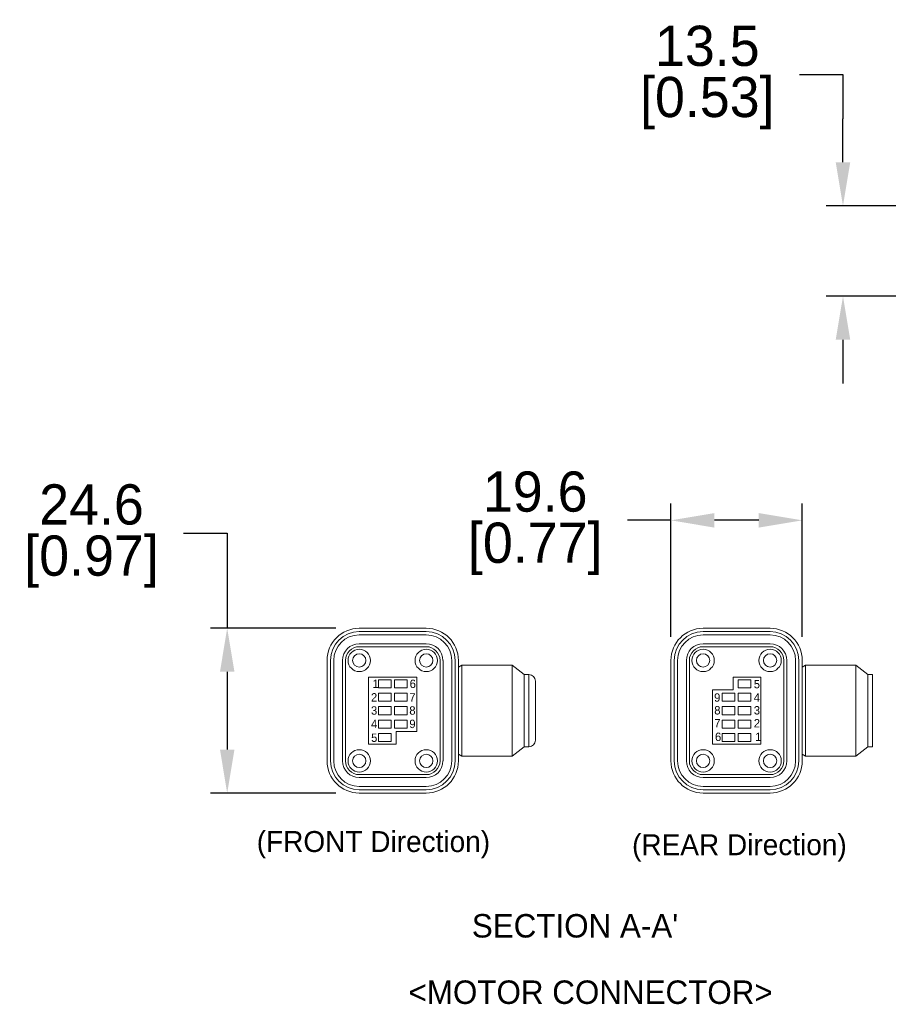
# Model space of a CAD drawing. Header units: inches. Extents: x 0 to 814, y 0 to 621.
# Tile 3 of 37: x 129 to 259, y 329 to 476. Entities that reach past the tile are written whole.
import ezdxf

# ---------------------------------------------------------------- set-up
doc = ezdxf.new("R2010")
doc.units = ezdxf.units.IN
doc.header["$LTSCALE"] = 10
doc.header["$MEASUREMENT"] = 0
doc.dimstyles.get("Standard").update_dxf_attribs({"dimtxt": 6, "dimasz": 6.5, "dimexe": 2.5, "dimexo": 3.5, "dimgap": 1.25, "dimtad": 0, "dimtih": 1, "dimtoh": 1, "dimdec": 1, "dimzin": 0, "dimdsep": 46, "dimtxsty": 'Standard', "dimcen": 0, "dimadec": 0, "dimazin": 0, "dimtfac": 1, "dimtdec": 1, "dimtofl": 0, "dimtmove": 0, "dimatfit": 3, "dimfxl": 0, "dimtolj": 1, "dimtzin": 0, "dimarcsym": 0})

# ---------------------------------------------------------------- blocks, each defined once
blk = doc.blocks.new('*D49')
at = {"color": 0, "lineweight": -2}
for p, q in [((245.3, 468.26), (251.8, 468.26)), ((251.8, 468.26), (251.8, 461.67)), ((251.8, 455.17), (251.8, 461.67)), ((280.25, 448.67), (249.3, 448.67)), ((275.45, 435.17), (249.3, 435.17)), ((251.8, 428.67), (251.8, 422.17))]:
    blk.add_line(p, q, dxfattribs=at)
at = {"color": 0}
for points in [[(250.71, 455.17), (252.88, 455.17), (251.8, 448.67)], [(250.71, 428.67), (252.88, 428.67), (251.8, 435.17)]]:
    blk.add_solid(points, dxfattribs=at)
at = {"layer": 'DEFPOINTS', "color": 0}
for p in [(283.75, 448.67), (251.8, 435.17), (278.95, 435.17)]:
    blk.add_point(p, dxfattribs=at)
at = {"color": 0, "lineweight": 15, "char_height": 6, "attachment_point": 5}
for s, insert in [('\\A1;13.5', (231.55, 472.51)), ('\\A1;[0.53]', (231.55, 464.01))]:
    blk.add_mtext(s, dxfattribs=dict(at, insert=insert))
blk = doc.blocks.new('*D50')
at = {"color": 0, "lineweight": -2}
for p, q in [((153.4, 399.81), (159.9, 399.81)), ((159.9, 399.81), (159.9, 385.62)), ((176.11, 385.62), (157.4, 385.62)), ((159.9, 379.12), (159.9, 367.52)), ((176.11, 361.02), (157.4, 361.02))]:
    blk.add_line(p, q, dxfattribs=at)
at = {"color": 0}
for points in [[(158.82, 379.12), (160.99, 379.12), (159.9, 385.62)], [(158.82, 367.52), (160.99, 367.52), (159.9, 361.02)]]:
    blk.add_solid(points, dxfattribs=at)
at = {"layer": 'DEFPOINTS', "color": 0}
for p in [(179.61, 385.62), (159.9, 361.02), (179.61, 361.02)]:
    blk.add_point(p, dxfattribs=at)
at = {"color": 0, "lineweight": 15, "char_height": 6, "attachment_point": 5}
for s, insert in [('\\A1;24.6', (139.65, 404.06)), ('\\A1;[0.97]', (139.65, 395.56))]:
    blk.add_mtext(s, dxfattribs=dict(at, insert=insert))
blk = doc.blocks.new('*D52')
at = {"color": 0, "lineweight": -2}
for p, q in [((226.12, 384.32), (226.12, 404.23)), ((245.72, 384.32), (245.72, 404.23)), ((226.12, 401.73), (219.62, 401.73)), ((239.22, 401.73), (232.62, 401.73))]:
    blk.add_line(p, q, dxfattribs=at)
at = {"color": 0}
for points in [[(232.62, 402.81), (232.62, 400.64), (226.12, 401.73)], [(239.22, 402.81), (239.22, 400.64), (245.72, 401.73)]]:
    blk.add_solid(points, dxfattribs=at)
at = {"layer": 'DEFPOINTS', "color": 0}
for p in [(226.12, 401.73), (226.12, 380.82), (245.72, 380.82)]:
    blk.add_point(p, dxfattribs=at)
at = {"color": 0, "lineweight": 15, "char_height": 6, "attachment_point": 5}
for s, insert in [('\\A1;19.6', (205.87, 405.98)), ('\\A1;[0.77]', (205.87, 397.48))]:
    blk.add_mtext(s, dxfattribs=dict(at, insert=insert))

msp = doc.modelspace()

# ---------------------------------------------------------------- linework, layer by layer
at = {"lineweight": 15}
for p, q in [((189.61, 385.62), (179.61, 385.62)), ((189.61, 385.12), (179.61, 385.12)), ((240.92, 385.62), (230.92, 385.62)), ((240.92, 385.12), (230.92, 385.12)), ((189.61, 384.63), (179.61, 384.63)), ((240.92, 384.63), (230.92, 384.63)), ((189.61, 383.31), (179.61, 383.31)), ((189.61, 382.87), (179.61, 382.87)), ((240.92, 383.31), (230.92, 383.31)), ((240.92, 382.87), (230.92, 382.87)), ((174.81, 380.82), (174.81, 365.82)), ((175.31, 380.82), (175.31, 365.82)), ((175.81, 380.82), (175.81, 365.82)), ((177.12, 380.82), (177.12, 365.82)), ((177.56, 380.82), (177.56, 365.82)), ((191.66, 365.82), (191.66, 380.82)), ((192.11, 365.82), (192.11, 380.82)), ((193.42, 365.82), (193.42, 380.82)), ((193.91, 365.82), (193.91, 380.82)), ((194.41, 365.82), (194.41, 380.82)), ((226.12, 380.82), (226.12, 365.82)), ((226.62, 380.82), (226.62, 365.82)), ((227.11, 380.82), (227.11, 365.82)), ((228.43, 380.82), (228.43, 365.82)), ((228.87, 380.82), (228.87, 365.82)), ((242.97, 365.82), (242.97, 380.82)), ((243.41, 365.82), (243.41, 380.82)), ((244.73, 365.82), (244.73, 380.82)), ((245.22, 365.82), (245.22, 380.82)), ((245.72, 365.82), (245.72, 380.82)), ((194.41, 379.82), (194.91, 380.12)), ((194.91, 366.52), (194.91, 380.12)), ((194.91, 380.12), (202.41, 380.12)), ((202.41, 366.52), (202.41, 380.12)), ((202.41, 380.12), (204.21, 378.72)), ((245.72, 379.82), (246.22, 380.12)), ((246.22, 366.52), (246.22, 380.12)), ((246.22, 380.12), (253.72, 380.12)), ((253.72, 366.52), (253.72, 380.12)), ((253.72, 380.12), (255.52, 378.72)), ((188.21, 378.32), (181.01, 378.32)), ((181.01, 378.32), (181.01, 368.32)), ((182.46, 377.92), (184.36, 377.92)), ((182.46, 376.72), (182.46, 377.92)), ((184.36, 377.92), (184.36, 376.72)), ((184.86, 376.72), (184.86, 377.92)), ((184.86, 377.92), (186.76, 377.92)), ((186.76, 377.92), (186.76, 376.72)), ((188.21, 370.22), (188.21, 378.32)), ((204.21, 378.72), (204.91, 378.72)), ((204.21, 367.92), (204.21, 378.72)), ((204.91, 367.92), (204.91, 378.72)), ((205.91, 368.92), (205.91, 377.72)), ((235.42, 378.32), (235.42, 376.42)), ((239.52, 378.32), (235.42, 378.32)), ((236.17, 376.72), (236.17, 377.92)), ((236.17, 377.92), (238.07, 377.92)), ((238.07, 377.92), (238.07, 376.72)), ((239.52, 368.32), (239.52, 378.32)), ((255.52, 378.72), (256.22, 378.72)), ((255.52, 367.92), (255.52, 378.72)), ((256.22, 367.92), (256.22, 378.72)), ((184.36, 376.72), (182.46, 376.72)), ((186.76, 376.72), (184.86, 376.72)), ((232.32, 376.42), (232.32, 368.32)), ((235.42, 376.42), (232.32, 376.42)), ((238.07, 376.72), (236.17, 376.72)), ((182.46, 374.72), (182.46, 375.92)), ((182.46, 375.92), (184.36, 375.92)), ((184.36, 375.92), (184.36, 374.72)), ((184.86, 374.72), (184.86, 375.92)), ((184.86, 375.92), (186.76, 375.92)), ((186.76, 375.92), (186.76, 374.72)), ((233.77, 374.72), (233.77, 375.92)), ((233.77, 375.92), (235.67, 375.92)), ((235.67, 375.92), (235.67, 374.72)), ((236.17, 374.72), (236.17, 375.92)), ((236.17, 375.92), (238.07, 375.92)), ((238.07, 375.92), (238.07, 374.72)), ((184.36, 374.72), (182.46, 374.72)), ((182.46, 372.72), (182.46, 373.92)), ((182.46, 373.92), (184.36, 373.92)), ((184.36, 373.92), (184.36, 372.72)), ((186.76, 374.72), (184.86, 374.72)), ((184.86, 372.72), (184.86, 373.92)), ((184.86, 373.92), (186.76, 373.92)), ((186.76, 373.92), (186.76, 372.72)), ((235.67, 374.72), (233.77, 374.72)), ((233.77, 372.72), (233.77, 373.92)), ((233.77, 373.92), (235.67, 373.92)), ((235.67, 373.92), (235.67, 372.72)), ((238.07, 374.72), (236.17, 374.72)), ((236.17, 372.72), (236.17, 373.92)), ((236.17, 373.92), (238.07, 373.92)), ((238.07, 373.92), (238.07, 372.72)), ((184.36, 372.72), (182.46, 372.72)), ((182.46, 370.72), (182.46, 371.92)), ((182.46, 371.92), (184.36, 371.92)), ((184.36, 371.92), (184.36, 370.72)), ((186.76, 372.72), (184.86, 372.72)), ((184.86, 370.72), (184.86, 371.92)), ((184.86, 371.92), (186.76, 371.92)), ((186.76, 371.92), (186.76, 370.72)), ((235.67, 372.72), (233.77, 372.72)), ((233.77, 370.72), (233.77, 371.92)), ((233.77, 371.92), (235.67, 371.92)), ((235.67, 371.92), (235.67, 370.72)), ((238.07, 372.72), (236.17, 372.72)), ((236.17, 370.72), (236.17, 371.92)), ((236.17, 371.92), (238.07, 371.92)), ((238.07, 371.92), (238.07, 370.72)), ((184.36, 370.72), (182.46, 370.72)), ((186.76, 370.72), (184.86, 370.72)), ((235.67, 370.72), (233.77, 370.72)), ((238.07, 370.72), (236.17, 370.72)), ((182.46, 368.72), (182.46, 369.92)), ((182.46, 369.92), (184.36, 369.92)), ((184.36, 369.92), (184.36, 368.72)), ((185.11, 368.32), (185.11, 370.22)), ((185.11, 370.22), (188.21, 370.22)), ((233.77, 368.72), (233.77, 369.92)), ((233.77, 369.92), (235.67, 369.92)), ((235.67, 369.92), (235.67, 368.72)), ((236.17, 368.72), (236.17, 369.92)), ((236.17, 369.92), (238.07, 369.92)), ((238.07, 369.92), (238.07, 368.72)), ((181.01, 368.32), (185.11, 368.32)), ((184.36, 368.72), (182.46, 368.72)), ((202.41, 366.52), (204.21, 367.92)), ((204.21, 367.92), (204.91, 367.92)), ((232.32, 368.32), (239.52, 368.32)), ((235.67, 368.72), (233.77, 368.72)), ((238.07, 368.72), (236.17, 368.72)), ((253.72, 366.52), (255.52, 367.92)), ((255.52, 367.92), (256.22, 367.92)), ((194.41, 366.82), (194.91, 366.52)), ((194.91, 366.52), (202.41, 366.52)), ((245.72, 366.82), (246.22, 366.52)), ((246.22, 366.52), (253.72, 366.52)), ((179.61, 363.77), (189.61, 363.77)), ((179.61, 363.33), (189.61, 363.33)), ((230.92, 363.77), (240.92, 363.77)), ((230.92, 363.33), (240.92, 363.33)), ((179.61, 362.01), (189.61, 362.01)), ((230.92, 362.01), (240.92, 362.01)), ((179.61, 361.52), (189.61, 361.52)), ((179.61, 361.02), (189.61, 361.02)), ((230.92, 361.52), (240.92, 361.52)), ((230.92, 361.02), (240.92, 361.02))]:
    msp.add_line(p, q, dxfattribs=at)
for centre, radius in [((179.61, 380.82), 1.67), ((189.61, 380.82), 1.67), ((230.92, 380.82), 1.67), ((240.92, 380.82), 1.67), ((179.61, 380.82), 0.99), ((189.61, 380.82), 0.99), ((230.92, 380.82), 0.99), ((240.92, 380.82), 0.99), ((179.61, 365.82), 1.67), ((189.61, 365.82), 1.67), ((230.92, 365.82), 1.67), ((240.92, 365.82), 1.67), ((179.61, 365.82), 0.99), ((189.61, 365.82), 0.99), ((230.92, 365.82), 0.99), ((240.92, 365.82), 0.99)]:
    msp.add_circle(centre, radius, dxfattribs=at)
for centre, radius, start, end in [((179.61, 380.82), 4.8, 90, 180), ((179.61, 380.82), 4.3, 90, 180), ((189.61, 380.82), 4.8, 0, 90), ((189.61, 380.82), 4.3, 0, 90), ((230.92, 380.82), 4.8, 90, 180), ((230.92, 380.82), 4.3, 90, 180), ((240.92, 380.82), 4.8, 0, 90), ((240.92, 380.82), 4.3, 0, 90), ((179.61, 380.82), 3.81, 90, 180), ((189.61, 380.82), 3.81, 0, 90), ((230.92, 380.82), 3.81, 90, 180), ((240.92, 380.82), 3.81, 0, 90), ((179.61, 380.82), 2.49, 90, 180), ((179.61, 380.82), 2.05, 90, 180), ((189.61, 380.82), 2.49, 0, 90), ((189.61, 380.82), 2.05, 0, 90), ((230.92, 380.82), 2.49, 90, 180), ((230.92, 380.82), 2.05, 90, 180), ((240.92, 380.82), 2.49, 0, 90), ((240.92, 380.82), 2.05, 0, 90), ((204.91, 377.72), 1, 0, 90), ((204.91, 368.92), 1, 270, 0), ((179.61, 365.82), 4.8, 180, 270), ((179.61, 365.82), 4.3, 180, 270), ((179.61, 365.82), 3.81, 180, 270), ((179.61, 365.82), 2.49, 180, 270), ((179.61, 365.82), 2.05, 180, 270), ((189.61, 365.82), 4.8, 270, 0), ((189.61, 365.82), 4.3, 270, 0), ((189.61, 365.82), 3.81, 270, 0), ((189.61, 365.82), 2.49, 270, 0), ((189.61, 365.82), 2.05, 270, 0), ((230.92, 365.82), 4.8, 180, 270), ((230.92, 365.82), 4.3, 180, 270), ((230.92, 365.82), 3.81, 180, 270), ((230.92, 365.82), 2.49, 180, 270), ((230.92, 365.82), 2.05, 180, 270), ((240.92, 365.82), 4.8, 270, 0), ((240.92, 365.82), 4.3, 270, 0), ((240.92, 365.82), 3.81, 270, 0), ((240.92, 365.82), 2.49, 270, 0), ((240.92, 365.82), 2.05, 270, 0)]:
    msp.add_arc(centre, radius, start, end, dxfattribs=at)

# ---------------------------------------------------------------- texts
at = {"lineweight": 15, "attachment_point": 1}
for s, width, gutter_width, insert, char_height in [('1', 1.25, 21.17, (181.58, 377.95), 1.25), ('6', 1.25, 21.17, (187.13, 377.95), 1.25), ('5', 1.25, 21.17, (238.49, 377.9), 1.25), ('2', 1.25, 21.17, (181.36, 375.93), 1.25), ('7', 1.25, 21.17, (187.08, 375.93), 1.25), ('9', 1.25, 21.17, (232.57, 375.91), 1.25), ('4', 1.25, 21.17, (238.49, 375.91), 1.25), ('3', 1.25, 21.17, (181.36, 373.97), 1.25), ('8', 1.25, 21.17, (187.08, 373.97), 1.25), ('8', 1.25, 21.17, (232.59, 374), 1.25), ('3', 1.25, 21.17, (238.49, 374), 1.25), ('4', 1.25, 21.17, (181.36, 371.97), 1.25), ('9', 1.25, 21.17, (187.08, 371.97), 1.25), ('7', 1.25, 21.17, (232.59, 372.07), 1.25), ('2', 1.25, 21.17, (238.49, 372.07), 1.25), ('5', 1.25, 21.17, (181.38, 369.91), 1.25), ('6', 1.25, 21.17, (232.7, 370.04), 1.25), ('1', 1.25, 21.17, (238.71, 370.04), 1.25), ('(FRONT Direction)', 48.1212, 52.92, (164.31, 355.35), 3.125), ('(REAR Direction)', 48.1212, 52.92, (220.32, 354.87), 3.125), ("SECTION A-A'", 85.7629, 42.33, (196.41, 342.96), 3.5), ('<MOTOR CONNECTOR>', 85.7629, 42.33, (186.96, 333.05), 3.5)]:
    msp.add_mtext_dynamic_manual_height_columns(s, width=width, gutter_width=gutter_width, heights=[0], dxfattribs=dict(at, insert=insert, char_height=char_height))

# ---------------------------------------------------------------- dimensions: what is measured, and where the dimension line sits
at = {"lineweight": 15}
for base, p1, p2, picture, middle in [((251.8, 435.17), (283.75, 448.67), (278.95, 435.17), '*D49', (250.56, 468.26)), ((159.9, 361.02), (179.61, 385.62), (179.61, 361.02), '*D50', (143.94, 399.81))]:
    dim = msp.add_linear_dim(base=base, p1=p1, p2=p2, angle=90, dimstyle='Standard', override={"dimpost": '\\X', "dimtmove": 1}, dxfattribs=at)
    dim.commit()
    dim.dimension.update_dxf_attribs({"geometry": picture, "text_midpoint": middle, "dimtype": 160})
dim = msp.add_linear_dim(base=(226.12, 401.73), p1=(245.72, 380.82), p2=(226.12, 380.82), dimstyle='Standard', override={"dimpost": '\\X'}, dxfattribs=at)
dim.commit()
dim.dimension.update_dxf_attribs({"geometry": '*D52', "text_midpoint": (205.87, 401.73)})

doc.saveas('drawing.dxf')
